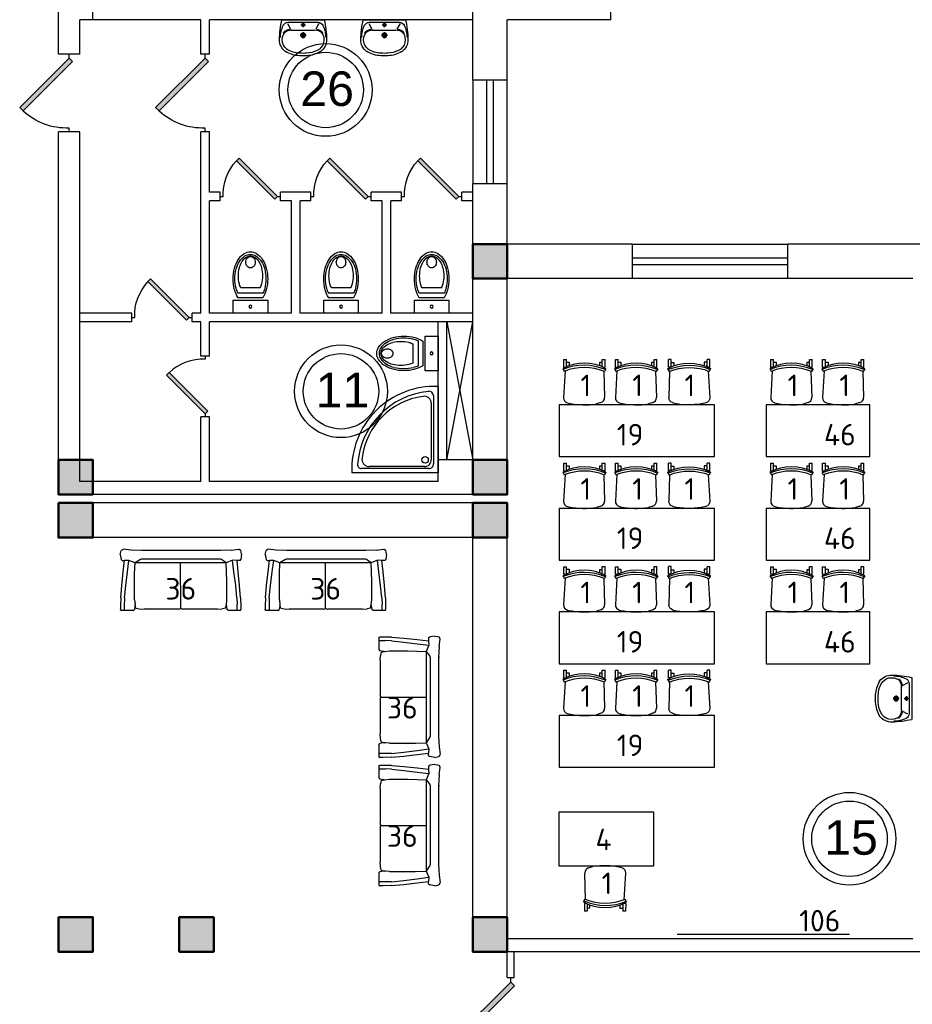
# Model space of a CAD drawing. Header units: millimetres. Extents: x 151654 to 877351, y 70322 to 154322.
# Tile 67 of 173: x 255624 to 265965, y 99730 to 111138. Entities that reach past the tile are written whole.
import ezdxf

# ---------------------------------------------------------------- set-up
doc = ezdxf.new("R2010")
doc.units = ezdxf.units.MM
doc.layers.add('kolonn', color=7, linetype='Continuous')
doc.layers.add('su', color=7, linetype='Continuous')
doc.layers.add('технологич.о', color=152, linetype='Continuous', lineweight=30)
doc.styles.add('GOST', font='isocpeur.ttf')
doc.styles.get("Standard").update_dxf_attribs({"font": 'arial.ttf'})

# ---------------------------------------------------------------- blocks, each defined once
blk = doc.blocks.new('ghsdd')
at = {"ltscale": 50, "true_color": 0x757575}
h = blk.add_hatch(color=8, dxfattribs=at)
h.paths.add_polyline_path([(0, 200), (-200, 200), (-200, 0), (0, 0)])
h.paths.add_polyline_path([(200, 0), (200, 200), (0, 200), (0, 0)])
h.paths.add_polyline_path([(0, 0), (-200, 0), (-200, -200), (0, -200)])
h.paths.add_polyline_path([(0, 0), (0, -200), (200, -200), (200, 0)])
at = {"lineweight": 50, "ltscale": 50}
blk.add_lwpolyline([(200, 200), (200, -200), (-200, -200), (-200, 200), (200, 200)], dxfattribs=at)
blk = doc.blocks.new('jfgjhsdf')
blk.add_hatch(color=1).paths.add_polyline_path([(-593, 731), (-637, 687), (0, 50), (44, 94)])
at = {"color": 1}
for p, q in [((0, 1000), (0, 950)), ((0, 50), (0, 0))]:
    blk.add_line(p, q, dxfattribs=at)
blk.add_lwpolyline([(0, 50), (-637, 687), (-593, 731), (44, 94), (0, 50)], dxfattribs=at)
blk.add_arc((-33, 130), 821, 87.662, 132.9147, dxfattribs=at)
blk = doc.blocks.new('superkomfortchair 2')
at = {"layer": 'технологич.о', "linetype": 'Continuous'}
for p, q in [((-239.2, -32.01), (-239.2, 55.695)), ((-239.2, 55.695), (-208, 55.695)), ((-208, -28.902), (-208, 55.695)), ((-208, 25.149), (-176.8, 25.149)), ((-176.8, 25.149), (-176.8, -16.449)), ((208, 20.149), (176.8, 20.149)), ((176.8, 20.149), (176.8, -17.679)), ((208, -28.451), (208, 55.695)), ((208, 55.695), (239.2, 55.695)), ((239.2, -32.01), (239.2, 55.695)), ((-249.58336, -49.416), (-233.80448, -80.984)), ((-222.58288, -76.582), (-240.46048, -385.443)), ((-239.2, -32.01), (-214.95656, -32.01)), ((-208, -23.451), (-195.0676, -23.451)), ((216.62264, -32.01), (239.2, -32.01)), ((225.59576, -79.924), (234.65, -384.913)), ((249.79032, -50.487), (231.5248, -82.322)), ((-194.47064, -446.69), (-180.09368, -450.434)), ((191.47336, -443.715), (141.24136, -459.332))]:
    blk.add_line(p, q, dxfattribs=at)
for centre, major_axis, start_param, end_param in [((-0.86112, -466.333), (-499.8656, 0), 4.187126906, 5.2331917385), ((-4.36904, -598.93), (-611.75504, 0), 4.2951139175, 5.1170365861), ((-2.782, -609.946), (-596.65944, 0), 4.3088252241, 5.1099732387), ((-178.1572, -388.777), (-62.4, 0), 6.2275878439, 7.5894769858), ((5.6784, 383.421), (-886.88392, 0), 1.3597668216, 1.7242509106), ((172.27496, -386.625), (-62.4, 0), 1.8835191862, 3.1701305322)]:
    blk.add_ellipse(centre, major_axis=major_axis, ratio=0.9615384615, start_param=start_param, end_param=end_param, dxfattribs=at)
blk = doc.blocks.new('s-style4-2')
at = {"layer": 'технологич.о', "linetype": 'Continuous'}
for p, q in [((-701, 681), (-698, 696)), ((-698, 696), (-678, 707)), ((-670, 710), (-678, 707)), ((-587, 700), (-670, 710)), ((-587, 700), (-462, 693)), ((-465, 694), (-456, 694)), ((-462, 693), (454, 693)), ((454, 693), (578, 700)), ((578, 700), (661, 710)), ((661, 710), (668, 707)), ((668, 707), (689, 696)), ((700, 647), (689, 696)), ((-706, 649), (-701, 681)), ((-706, 649), (-698, 590)), ((-687, 577), (-698, 590)), ((-687, 577), (-653, 577)), ((-666, 446), (-653, 577)), ((-653, 577), (-600, 581)), ((-617, 446), (-600, 581)), ((-600, 581), (-527, 550)), ((-527, 550), (-473, 592)), ((-473, 592), (-462, 593)), ((-462, 593), (454, 593)), ((454, 593), (464, 592)), ((464, 592), (528, 550)), ((528, 550), (601, 580)), ((617, 446), (601, 580)), ((601, 580), (651, 577)), ((665, 446), (651, 577)), ((678, 577), (651, 577)), ((678, 577), (689, 590)), ((700, 647), (689, 590)), ((-536, 339), (-527, 550)), ((-527, 550), (528, 550)), ((-1, 28), (1, 550)), ((534, 425), (528, 551)), ((-682, 291), (-666, 446)), ((-637, 291), (-617, 446)), ((534, 123), (534, 425)), ((637, 291), (617, 446)), ((683, 291), (665, 446)), ((-693, 146), (-682, 291)), ((-652, 146), (-637, 291)), ((-536, 123), (-536, 339)), ((652, 146), (637, 291)), ((695, 146), (683, 291)), ((-693, 146), (-696, 49)), ((-652, 146), (-655, 73)), ((-530, 65), (-536, 123)), ((0, 28), (-1, 123)), ((534, 123), (528, 65)), ((652, 146), (655, 49)), ((695, 146), (698, 49)), ((-696, 49), (-696, 12)), ((-693, 0), (-696, 12)), ((-693, 0), (-651, 0)), ((-656, 0), (-652, 3)), ((-655, 12), (-655, 73)), ((-651, 0), (-655, 12)), ((-651, 0), (-552, 0)), ((-552, 0), (-535, 12)), ((-529, 49), (-535, 12)), ((-520, 28), (-530, 65)), ((-528, 60), (-529, 49)), ((-520, 28), (-482, 19)), ((-425, 14), (-482, 19)), ((-425, 14), (-25, 14)), ((-12, 19), (-25, 14)), ((-1, 28), (-12, 19)), ((0, 28), (10, 19)), ((24, 14), (10, 19)), ((24, 14), (423, 14)), ((481, 19), (423, 14)), ((518, 28), (481, 19)), ((518, 28), (528, 65)), ((529, 79), (530, 49)), ((530, 49), (536, 12)), ((553, 0), (536, 12)), ((651, 0), (655, 12)), ((654, 0), (651, 2)), ((655, 49), (655, 12)), ((694, 0), (698, 12)), ((698, 49), (698, 12)), ((553, 0), (651, 0)), ((651, 0), (694, 0))]:
    blk.add_line(p, q, dxfattribs=at)
blk = doc.blocks.new('Podd_igl_as100x100')
for p, q in [((0, 1000), (0, 0)), ((-80, 808), (-80, 153)), ((-54, 897), (-54, 104)), ((0, 0), (-1000, 0)), ((-106, 50), (-891, 50)), ((-158, 74), (-799, 73))]:
    blk.add_line(p, q)
blk.add_circle((-152, 149), 37.8)
for centre, radius, start, end in [((-42, 42), 959, 87.5145, 182.4855), ((-22, 34), 914, 95.7508, 176.1666), ((-109, 889), 55.4, 7.9715, 94.7418), ((-67, 71), 821, 97.4497, 172.9032), ((-160, 806), 80.2, 1.4931, 100.036), ((-799, 157), 84.3, 169.7158, 269.999), ((-155, 149), 75.6, 267.8648, 3.2153), ((-891, 93), 43.1, 176.352, 270.7469), ((-107, 102), 52.6, 270.31, 1.996)]:
    blk.add_arc(centre, radius, start, end)
blk = doc.blocks.new('UniTAZZ_3')
for p, q in [((-230, -144), (-230, 144)), ((-178, -144), (-178, 144)), ((-152, 200), (-152, -200)), ((0, 200), (-152, 200)), ((0, -200), (0, 200)), ((-293, -112), (-293, 112)), ((-152, -200), (0, -200))]:
    blk.add_line(p, q)
blk.add_circle((-76, 0), 17)
for centre, radius, start, end in [((-493, -57), 235, 122.5078, 146.9765), ((-485, -51), 211, 122.5078, 146.9765), ((-435, -148), 343, 104.7867, 122.5078), ((-433, -133), 308, 104.7867, 122.5078), ((-462, -121), 257, 104.1209, 121.2723), ((-432, -238), 378, 90, 104.1209), ((-397, -291), 491, 90, 104.7867), ((-399, -261), 441, 90, 104.7867), ((-432, -238), 378, 75.8791, 90), ((-399, -261), 441, 75.2133, 90), ((-397, -291), 491, 75.2133, 90), ((-403, -121), 257, 64.7964, 75.8791), ((-365, -133), 308, 63.9053, 75.2133), ((-359, -148), 343, 58.1489, 75.2133), ((-581, 0), 131, 146.9765, 180), ((-581, 0), 131, 180, 213.0235), ((-564, 0), 117, 146.9765, 180), ((-575, 0), 87.7, 145.7058, 180), ((-575, 0), 87.7, 180, 214.2942), ((-610, 0), 46, 153.6325, 180), ((-610, 0), 46, 180, 206.3675), ((-600, -5), 56.5, 129.8827, 153.6325), ((-507, -46), 170, 121.2723, 145.7058), ((-594, -12), 66, 109.092, 129.8827), ((-590, -23), 78.1, 90, 109.092), ((-590, -23), 78.1, 70.908, 90), ((-586, -12), 66, 50.1173, 70.908), ((-580, -5), 56.5, 26.3675, 50.1173), ((-571, 0), 46, 0, 26.3675), ((-571, 0), 46, 333.6325, 0), ((-493, 57), 235, 213.0235, 237.4922), ((-564, 0), 117, 180, 213.0235), ((-485, 51), 211, 213.0235, 237.4922), ((-600, 5), 56.5, 206.3675, 230.1173), ((-507, 47), 170, 214.2942, 238.7277), ((-594, 12), 66, 230.1173, 250.908), ((-590, 24), 78.1, 250.908, 270), ((-462, 121), 257, 238.7277, 255.8791), ((-590, 24), 78.1, 270, 289.092), ((-586, 12), 66, 289.092, 309.8827), ((-580, 5), 56.5, 309.8827, 333.6325), ((-403, 121), 257, 284.1209, 295.2036), ((-435, 148), 343, 237.4922, 255.2133), ((-433, 132), 308, 237.4922, 255.2133), ((-432, 238), 378, 255.8791, 270), ((-397, 291), 491, 255.2133, 270), ((-399, 261), 441, 255.2133, 270), ((-432, 238), 378, 270, 284.1209), ((-399, 261), 441, 270, 284.7867), ((-397, 291), 491, 270, 284.7867), ((-365, 132), 308, 284.7867, 296.0947), ((-359, 148), 343, 284.7867, 301.8511)]:
    blk.add_arc(centre, radius, start, end)
blk = doc.blocks.new('UM_8')
for p, q in [((244, 0), (-244, 0)), ((-182, -45), (-146, -110)), ((175, -30), (-175, -30)), ((27, -61), (-27, -61)), ((0, -88), (0, -34)), ((182, -45), (146, -110)), ((142, -120), (-132, -120)), ((35, -180), (-35, -180)), ((0, -145), (0, -215))]:
    blk.add_line(p, q)
for centre, radius in [((0, -61), 17), ((0, -180), 27), ((0, -180), 17)]:
    blk.add_circle(centre, radius)
for centre, radius, start, end in [((-244, 0), 0.5, 90, 167.3206), ((244, 0), 0.5, 12.6794, 90), ((894, -257), 1167, 167.3206, 178.6525), ((68, -206), 330, 154.5977, 180.3349), ((-175, -90), 60, 90, 154.5977), ((-139, -232), 123, 98.7111, 129.9424), ((139, -232), 123, 50.0576, 81.2889), ((175, -90), 60, 25.4023, 90), ((-68, -206), 330, 359.6651, 25.4023), ((-894, -257), 1167, 1.3475, 12.6794), ((-104, -233), 138, 141.0504, 245.2718), ((-104, -233), 148, 141.0504, 147.7493), ((-139, -232), 113, 86.1548, 129.9424), ((139, -232), 113, 50.0576, 93.8452), ((104, -233), 138, 294.7282, 38.9496), ((104, -233), 148, 32.2507, 38.9496), ((-104, -234), 169, 178.312, 234.1043), ((-273, -229), 0.5, 358.312, 358.6525), ((104, -234), 169, 305.8957, 1.688), ((273, -229), 0.5, 181.3475, 181.688), ((-27, -71), 347, 239.6448, 267.5368), ((-27, -71), 317, 244.8898, 267.5368), ((0, 80), 500, 265.1692, 274.8308), ((0, 80), 470, 265.1692, 274.8308), ((27, -71), 317, 272.4632, 300.3552), ((27, -71), 347, 272.4632, 300.3552)]:
    blk.add_arc(centre, radius, start, end)

msp = doc.modelspace()

# ---------------------------------------------------------------- linework, layer by layer
at = {"lineweight": 30}
for p, q in [((256072.2, 110738.4), (256072.2, 114804.1)), ((256472.2, 111138.4), (256472.2, 114638.4)), ((262472.2, 111138.4), (262472.2, 112838.4)), ((260872.2, 110438.4), (260872.2, 111538.4)), ((257722.2, 111138.4), (256322.2, 111138.4)), ((256322.2, 110738.4), (256322.2, 111138.4)), ((257722.2, 110738.4), (257722.2, 111138.4)), ((260872.2, 111138.4), (257822.2, 111138.4)), ((257822.2, 110738.4), (257822.2, 111138.4)), ((262472.2, 111138.4), (261272.2, 111138.4)), ((261272.2, 110438.4), (261272.2, 111138.4)), ((256322.2, 110738.4), (256072.2, 110738.4)), ((257822.2, 110738.4), (257722.2, 110738.4)), ((261272.2, 110438.4), (260872.2, 110438.4)), ((256322.2, 109838.4), (256072.2, 109838.4)), ((256072.2, 105638.4), (256072.2, 109838.4)), ((256322.2, 105788.4), (256322.2, 109838.4)), ((257722.2, 107738.4), (257722.2, 109838.4)), ((257822.2, 109838.4), (257722.2, 109838.4)), ((257822.2, 109138.4), (257822.2, 109838.4)), ((260872.2, 106038.4), (260872.2, 109238.4)), ((261272.2, 109238.4), (260872.2, 109238.4)), ((261272.2, 108538.4), (261272.2, 109238.4)), ((257947.2, 109138.4), (257822.2, 109138.4)), ((257947.2, 109038.4), (257947.2, 109138.4)), ((258647.2, 109038.4), (258647.2, 109138.4)), ((258997.2, 109138.4), (258647.2, 109138.4)), ((258997.2, 109038.4), (258997.2, 109138.4)), ((260047.2, 109138.4), (259697.2, 109138.4)), ((259697.2, 109038.4), (259697.2, 109138.4)), ((260047.2, 109038.4), (260047.2, 109138.4)), ((260747.2, 109038.4), (260747.2, 109138.4)), ((260872.2, 109138.4), (260747.2, 109138.4)), ((257947.2, 109038.4), (257822.2, 109038.4)), ((257822.2, 107738.4), (257822.2, 109038.4)), ((258772.2, 109038.4), (258647.2, 109038.4)), ((258772.2, 107738.4), (258772.2, 109038.4)), ((258997.2, 109038.4), (258872.2, 109038.4)), ((258872.2, 107738.4), (258872.2, 109038.4)), ((259822.2, 109038.4), (259697.2, 109038.4)), ((259822.2, 107738.4), (259822.2, 109038.4)), ((260047.2, 109038.4), (259922.2, 109038.4)), ((259922.2, 107738.4), (259922.2, 109038.4)), ((260872.2, 109038.4), (260747.2, 109038.4)), ((262722.2, 108538.4), (261272.2, 108538.4)), ((262722.2, 108138.4), (262722.2, 108538.4)), ((264522.2, 108138.4), (264522.2, 108538.4)), ((266372.2, 108538.4), (264522.2, 108538.4)), ((261272.2, 105638.4), (261272.2, 108138.4)), ((262722.2, 108138.4), (261272.2, 108138.4)), ((265972.2, 108138.4), (264522.2, 108138.4)), ((256922.2, 107738.4), (256322.2, 107738.4)), ((256922.2, 107638.4), (256922.2, 107738.4)), ((257622.2, 107638.4), (257622.2, 107738.4)), ((257722.2, 107738.4), (257622.2, 107738.4)), ((258772.2, 107738.4), (257822.2, 107738.4)), ((259822.2, 107738.4), (258872.2, 107738.4)), ((260872.2, 107738.4), (259922.2, 107738.4)), ((256922.2, 107638.4), (256322.2, 107638.4)), ((257722.2, 107638.4), (257622.2, 107638.4)), ((257722.2, 107238.4), (257722.2, 107638.4)), ((260872.2, 107638.4), (257822.2, 107638.4)), ((257822.2, 107238.4), (257822.2, 107638.4)), ((260472.2, 105788.4), (260472.2, 107638.4)), ((260572.2, 106038.4), (260872.2, 107638.4)), ((260572.2, 107638.4), (260872.2, 106038.4)), ((260572.2, 106038.4), (260572.2, 107638.4)), ((257822.2, 107238.4), (257722.2, 107238.4)), ((257822.2, 106538.4), (257722.2, 106538.4)), ((257722.2, 105788.4), (257722.2, 106538.4)), ((257822.2, 105788.4), (257822.2, 106538.4)), ((260872.2, 106038.4), (260472.2, 106038.4)), ((257722.2, 105788.4), (256322.2, 105788.4)), ((260472.2, 105788.4), (257822.2, 105788.4)), ((261272.2, 105638.4), (256072.2, 105638.4)), ((261272.2, 105538.4), (256072.2, 105538.4)), ((256072.2, 105138.4), (256072.2, 105538.4)), ((261272.2, 100488.4), (261272.2, 105538.4)), ((260872.2, 105138.4), (256072.2, 105138.4)), ((260872.2, 100338.4), (260872.2, 105138.4)), ((265972.2, 100488.4), (261272.2, 100488.4)), ((267722.2, 100338.4), (260872.2, 100338.4))]:
    msp.add_line(p, q, dxfattribs=at)
at = {"color": 1}
for p, q in [((260872.2, 110438.4), (260872.2, 109238.4)), ((261032.2, 110438.4), (261032.2, 109238.4)), ((261112.2, 109238.4), (261112.2, 110438.4)), ((261272.2, 109238.4), (261272.2, 110438.4)), ((262722.2, 108538.4), (264522.2, 108538.4)), ((262722.2, 108378.4), (264522.2, 108378.4)), ((264522.2, 108298.4), (262722.2, 108298.4)), ((264522.2, 108138.4), (262722.2, 108138.4)), ((261272.2, 100038.4), (261272.2, 100338.4)), ((261352.2, 100038.4), (261352.2, 100338.4)), ((261272.2, 100038.4), (261352.2, 100038.4))]:
    msp.add_line(p, q, dxfattribs=at)
for centre, radius in [((259168.6, 110324), 537), ((259168.6, 110324), 437), ((259346.2, 106832.7), 537), ((259346.2, 106832.7), 437), ((265237.4, 101648), 537), ((265237.4, 101648), 437)]:
    msp.add_circle(centre, radius, dxfattribs=at)
at = {"layer": 'технологич.о', "ltscale": 2}
for points in [[(263672.2, 106675.5), (261872.2, 106675.5), (261872.2, 106075.5), (263672.2, 106075.5)], [(265472, 106675.5), (264272, 106675.5), (264272, 106075.5), (265472, 106075.5)], [(263672.2, 105475.5), (261872.2, 105475.5), (261872.2, 104875.5), (263672.2, 104875.5)], [(265472, 105475.5), (264272, 105475.5), (264272, 104875.5), (265472, 104875.5)], [(263672.2, 104275.5), (261872.2, 104275.5), (261872.2, 103675.5), (263672.2, 103675.5)], [(265472, 104275.5), (264272, 104275.5), (264272, 103675.5), (265472, 103675.5)], [(263672.2, 103075.5), (261872.2, 103075.5), (261872.2, 102475.5), (263672.2, 102475.5)], [(262970.8, 101954.1), (261870.8, 101955), (261870.3, 101335), (262970.3, 101334.1)]]:
    msp.add_lwpolyline(points, close=True, dxfattribs=at)
msp.add_lwpolyline([(263239.1, 100543.4), (265239.1, 100543.4)], dxfattribs=at)

# ---------------------------------------------------------------- block references
for p, xscale, yscale, zscale, rotation in [((256197.2, 110738.4), -0.8999999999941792, 0.8999999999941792, 0.8999999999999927, 180), ((257772.2, 110738.4), -0.8999999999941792, 0.8999999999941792, 0.8999999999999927, 180), ((258647.2, 109088.4), -0.7000000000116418, 0.7000000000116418, 0.6999999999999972, 90), ((259697.2, 109088.4), -0.7000000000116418, 0.7000000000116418, 0.6999999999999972, 90), ((260747.2, 109088.4), -0.7000000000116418, 0.7000000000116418, 0.6999999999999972, 90), ((257622.2, 107688.4), -0.7000000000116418, 0.7000000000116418, 0.6999999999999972, 90), ((261312.2, 100038.4), -1.025641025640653, 1.025641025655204, 1.025641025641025, 180)]:
    msp.add_blockref('jfgjhsdf', p, dxfattribs=dict(xscale=xscale, yscale=yscale, zscale=zscale, rotation=rotation))
at = {"xscale": 0.6999999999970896, "yscale": 0.6999999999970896, "zscale": 0.6999999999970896}
msp.add_blockref('jfgjhsdf', (257772.2, 106538.4), dxfattribs=at)
at = {"layer": 'kolonn', "xscale": -1}
for p in [(261072.2, 108338.4), (256272.2, 105838.4), (261072.2, 105838.4), (256272.2, 105338.4), (261072.2, 105338.4), (256272.2, 100538.4), (257672.2, 100538.4), (261072.2, 100538.4)]:
    msp.add_blockref('ghsdd', p, dxfattribs=at)
at = {"layer": 'su', "xscale": -1}
for p in [(258907.1, 111138.4), (259849.1, 111138.4)]:
    msp.add_blockref('UM_8', p, dxfattribs=at)
for name, p, rotation in [('UniTAZZ_3', (258297.2, 107738.4), 90), ('UniTAZZ_3', (259347.2, 107738.4), 90), ('UniTAZZ_3', (260397.2, 107738.4), 90), ('UniTAZZ_3', (260472.2, 107271.4), 180), ('UM_8', (265957.7, 103272.3), 270)]:
    msp.add_blockref(name, p, dxfattribs=dict(at, rotation=rotation))
at = {"layer": 'su'}
msp.add_blockref('Podd_igl_as100x100', (260472.2, 105888.4), dxfattribs=at)
at = {"layer": 'технологич.о', "lineweight": 25}
for p, rotation in [((262165.7, 107144.8), 0.04463843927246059), ((262765.7, 107144.8), 0.04463843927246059), ((264565.6, 107144.8), 0.04463843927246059), ((265165.6, 107144.8), 0.04463843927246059), ((262165.7, 105944.8), 0.04463843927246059), ((262765.7, 105944.8), 0.04463843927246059), ((264565.6, 105944.8), 0.04463843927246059), ((265165.6, 105944.8), 0.04463843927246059), ((262165.7, 104744.8), 0.04463843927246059), ((262765.7, 104744.8), 0.04463843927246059), ((264565.6, 104744.8), 0.04463843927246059), ((265165.6, 104744.8), 0.04463843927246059), ((262165.7, 103544.8), 0.04463843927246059), ((262765.7, 103544.8), 0.04463843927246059), ((262405.1, 100865.6), 179.9553615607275)]:
    msp.add_blockref('superkomfortchair 2', p, dxfattribs=dict(at, rotation=rotation))
at = {"layer": 'технологич.о', "lineweight": 25, "xscale": -1, "rotation": 359.9553615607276}
for p in [(263378.7, 107144.8), (263378.7, 105944.8), (263378.7, 104744.8), (263378.7, 103544.8)]:
    msp.add_blockref('superkomfortchair 2', p, dxfattribs=at)
at = {"layer": 'технологич.о', "linetype": 'Continuous', "xscale": -1}
for p in [(257489.5, 104293.2), (259167.6, 104293.2)]:
    msp.add_blockref('s-style4-2', p, dxfattribs=at)
at = {"layer": 'технологич.о', "linetype": 'Continuous', "rotation": 270}
for p in [(259784.7, 103289.2, -11.2), (259784.7, 101802.2, -11.2)]:
    msp.add_blockref('s-style4-2', p, dxfattribs=at)

# ---------------------------------------------------------------- texts
at = {"color": 1}
for s, p in [('26', (258875.5, 110138.8)), ('11', (259053.1, 106647.6)), ('15', (264944.2, 101462.9))]:
    msp.add_text(s, height=400, dxfattribs=at).set_placement(p)
at = {"style": 'GOST'}
for s, p in [('1', (262120.1, 106776.4, 11.2)), ('1', (262720.1, 106776.4, 11.2)), ('1', (263325, 106776.4, 11.2)), ('1', (264519.9, 106776.4, 11.2)), ('1', (265119.9, 106776.4, 11.2)), ('19', (262541.3, 106205.2, 11.2)), ('46', (264941.1, 106205.2, 11.2)), ('1', (262120.1, 105576.4, 11.2)), ('1', (262720.1, 105576.4, 11.2)), ('1', (263325, 105576.4, 11.2)), ('1', (264519.9, 105576.4, 11.2)), ('1', (265119.9, 105576.4, 11.2)), ('19', (262541.3, 105005.2, 11.2)), ('46', (264941.1, 105005.2, 11.2)), ('36', (257312, 104419.1)), ('36', (258990.1, 104419.1)), ('1', (262120.1, 104376.4, 11.2)), ('1', (262720.1, 104376.4, 11.2)), ('1', (263325, 104376.4, 11.2)), ('1', (264519.9, 104376.4, 11.2)), ('1', (265119.9, 104376.4, 11.2)), ('19', (262541.3, 103805.2, 11.2)), ('46', (264941.1, 103805.2, 11.2)), ('1', (262120.1, 103176.4, 11.2)), ('1', (262720.1, 103176.4, 11.2)), ('1', (263325, 103176.4, 11.2)), ('36', (259877.7, 103040.5)), ('19', (262541.3, 102605.2, 11.2)), ('36', (259877.7, 101553.5)), ('4', (262294.2, 101514.7, 11.2)), ('1', (262365.2, 101007.2, 11.2)), ('106', (264654.2, 100573.3, 11.2))]:
    msp.add_text(s, height=250, dxfattribs=at).set_placement(p)

doc.saveas('drawing.dxf')
